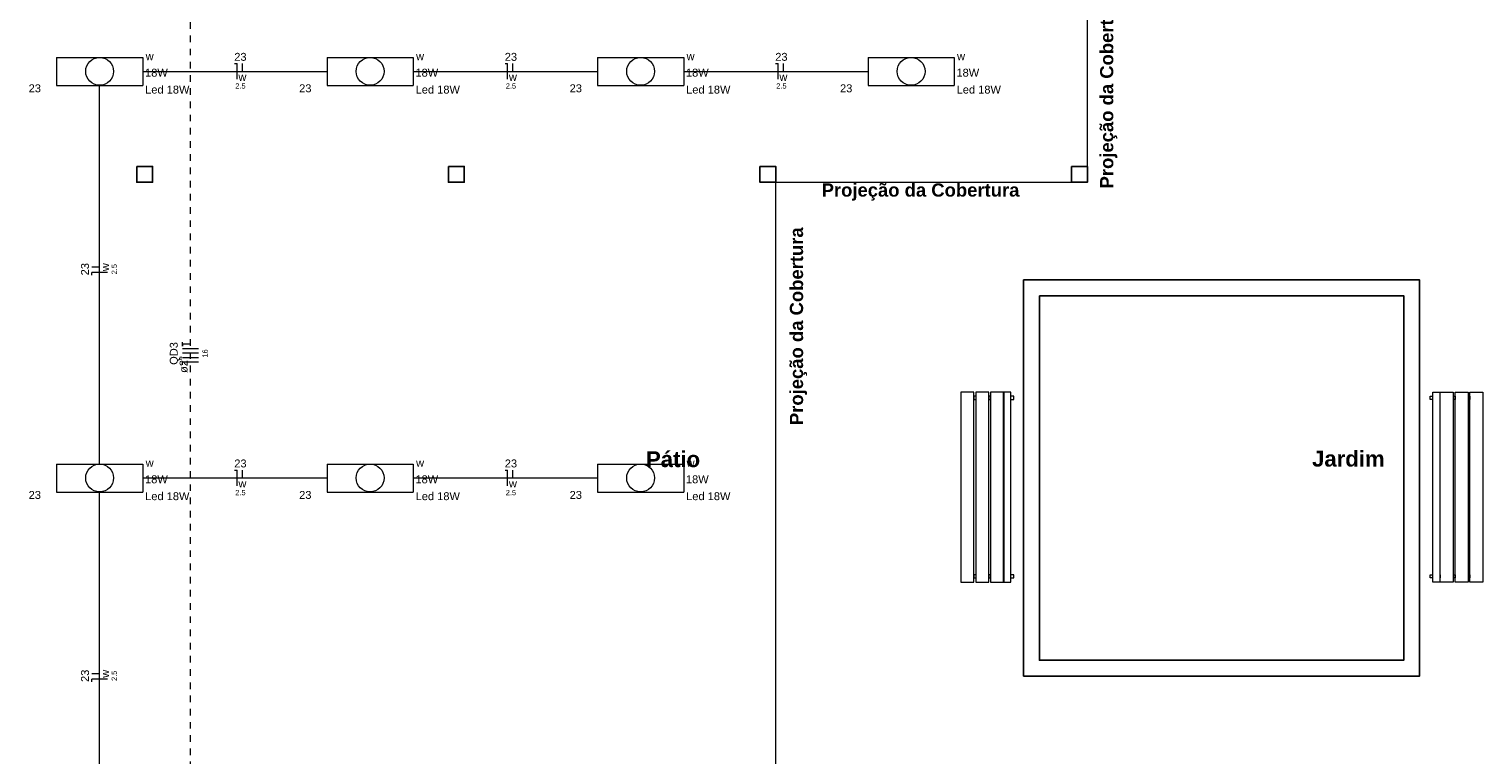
# Model space of a CAD drawing. Header units: millimetres. Extents: x 55082 to 85113, y -5867 to -946.
# Tile 28 of 77: x 58354 to 59731, y -4539 to -3852. Entities that reach past the tile are written whole.
import ezdxf

# ---------------------------------------------------------------- set-up
doc = ezdxf.new("R2010")
doc.units = ezdxf.units.MM
doc.header["$MEASUREMENT"] = 0
doc.linetypes.add('JIS_02_1.2', pattern=[0.25, 0.125, -0.125])
for name, color, linetype, lineweight in [('EL-Condutos', 5, 'Continuous', 20), ('EL-Fios (Fase 1)', 7, 'Continuous', 5), ('EL-Fios (Fase 2)', 7, 'Continuous', 5), ('EL-Fios (Fase 3)', 7, 'Continuous', 5), ('EL-Fios (Neutro)', 7, 'Continuous', 5), ('EL-Fios (Retorno)', 7, 'Continuous', 5), ('EL-Fios (Terra)', 7, 'Continuous', 5), ('EL-Textos conduto', 7, 'Continuous', 5), ('EL-Textos fios', 7, 'Continuous', 20), ('FINA', 8, 'Continuous', 5), ('P-SIMBOL', 5, 'Continuous', 20), ('Textos', 7, 'Continuous', 5)]:
    doc.layers.add(name, color=color, linetype=linetype, lineweight=lineweight)
doc.styles.add('Arial', font='arial.ttf')
doc.styles.add('ArialN', font='arialbd.ttf')

msp = doc.modelspace()

# ---------------------------------------------------------------- linework, layer by layer
for points in [[(58456.1, -3982.1), (58456.1, -3997.1), (58471.1, -3997.1), (58471.1, -3982.1)], [(58751.1, -3982.1), (58751.1, -3997.1), (58766.1, -3997.1), (58766.1, -3982.1)], [(59046.1, -3982.1), (59046.1, -3997.1), (59061.1, -3997.1), (59061.1, -3982.1)], [(59341.1, -3982.1), (59341.1, -3997.1), (59356.1, -3997.1), (59356.1, -3982.1)], [(59295.6, -4464.6), (59295.6, -4089.6), (59670.6, -4089.6), (59670.6, -4464.6)], [(59310.6, -4104.6), (59310.6, -4449.6), (59655.6, -4449.6), (59655.6, -4104.6)]]:
    msp.add_lwpolyline(points, close=True)
for points in [[(59295.6, -4089.6), (59295.6, -4464.6)], [(59670.6, -4089.6), (59295.6, -4089.6)], [(59670.6, -4464.6), (59670.6, -4089.6)], [(59310.6, -4449.6), (59310.6, -4104.6)], [(59310.6, -4104.6), (59655.6, -4104.6)], [(59655.6, -4104.6), (59655.6, -4449.6)], [(59655.6, -4449.6), (59310.6, -4449.6)], [(59295.6, -4464.6), (59670.6, -4464.6)]]:
    msp.add_lwpolyline(points)
at = {"layer": 'EL-Condutos', "linetype": 'JIS_02_1.2', "ltscale": 50}
msp.add_spline([(58506.9, -4714.4), (58506.9, -4662.1), (58506.9, -4613.1), (58506.9, -4567.2), (58506.9, -4524.1), (58506.9, -4483.6), (58506.9, -4445.5), (58506.9, -4409.5), (58506.9, -4375.3), (58506.9, -4342.9), (58506.9, -4311.9), (58506.9, -4282), (58506.9, -4253.1), (58506.9, -4224.9), (58506.9, -4197.2), (58506.9, -4169.7), (58506.9, -4142.2), (58506.9, -4114.5), (58506.9, -4086.3), (58506.9, -4057.4), (58506.9, -4027.5), (58506.9, -3996.5), (58506.9, -3964), (58506.9, -3929.9), (58506.9, -3893.9), (58506.9, -3855.8), (58506.9, -3815.3), (58506.9, -3772.2), (58506.9, -3726.2), (58506.9, -3677.2), (58506.9, -3624.9)], degree=3, dxfattribs=at)
at = {"layer": 'EL-Condutos', "linetype": 'Continuous', "ltscale": 50}
for points in [[(58461.6, -3892.1), (58469.1, -3892.1), (58476.3, -3892.1), (58483.1, -3892.1), (58489.7, -3892.1), (58496, -3892.1), (58502, -3892.1), (58507.8, -3892.1), (58513.4, -3892.1), (58518.8, -3892.1), (58524, -3892.1), (58529.2, -3892.1), (58534.2, -3892.1), (58539.2, -3892.1), (58544.1, -3892.1), (58549, -3892.1), (58553.8, -3892.1), (58558.8, -3892.1), (58563.7, -3892.1), (58568.7, -3892.1), (58573.9, -3892.1), (58579.1, -3892.1), (58584.6, -3892.1), (58590.2, -3892.1), (58595.9, -3892.1), (58602, -3892.1), (58608.2, -3892.1), (58614.8, -3892.1), (58621.6, -3892.1), (58628.8, -3892.1), (58636.3, -3892.1)], [(58717.7, -3892.1), (58725.2, -3892.1), (58732.4, -3892.1), (58739.2, -3892.1), (58745.8, -3892.1), (58752, -3892.1), (58758.1, -3892.1), (58763.9, -3892.1), (58769.4, -3892.1), (58774.9, -3892.1), (58780.1, -3892.1), (58785.3, -3892.1), (58790.3, -3892.1), (58795.3, -3892.1), (58800.2, -3892.1), (58805, -3892.1), (58809.9, -3892.1), (58814.8, -3892.1), (58819.8, -3892.1), (58824.8, -3892.1), (58830, -3892.1), (58835.2, -3892.1), (58840.6, -3892.1), (58846.2, -3892.1), (58852, -3892.1), (58858, -3892.1), (58864.3, -3892.1), (58870.9, -3892.1), (58877.7, -3892.1), (58884.9, -3892.1), (58892.4, -3892.1)], [(58973.8, -3892.1), (58981.3, -3892.1), (58988.5, -3892.1), (58995.3, -3892.1), (59001.9, -3892.1), (59008.1, -3892.1), (59014.1, -3892.1), (59019.9, -3892.1), (59025.5, -3892.1), (59030.9, -3892.1), (59036.2, -3892.1), (59041.3, -3892.1), (59046.4, -3892.1), (59051.3, -3892.1), (59056.2, -3892.1), (59061.1, -3892.1), (59066, -3892.1), (59070.9, -3892.1), (59075.9, -3892.1), (59080.9, -3892.1), (59086.1, -3892.1), (59091.3, -3892.1), (59096.7, -3892.1), (59102.3, -3892.1), (59108.1, -3892.1), (59114.1, -3892.1), (59120.4, -3892.1), (59126.9, -3892.1), (59133.8, -3892.1), (59141, -3892.1), (59148.5, -3892.1)], [(58420.9, -4264), (58420.9, -4247), (58420.9, -4231.1), (58420.9, -4216.1), (58420.9, -4202), (58420.9, -4188.8), (58420.9, -4176.2), (58420.9, -4164.4), (58420.9, -4153.1), (58420.9, -4142.4), (58420.9, -4132.1), (58420.9, -4122.1), (58420.9, -4112.5), (58420.9, -4103.1), (58420.9, -4093.8), (58420.9, -4084.6), (58420.9, -4075.5), (58420.9, -4066.2), (58420.9, -4056.8), (58420.9, -4047.2), (58420.9, -4037.2), (58420.9, -4026.9), (58420.9, -4016.2), (58420.9, -4004.9), (58420.9, -3993.1), (58420.9, -3980.5), (58420.9, -3967.3), (58420.9, -3953.2), (58420.9, -3938.2), (58420.9, -3922.3), (58420.9, -3905.3)], [(58461.6, -4277.1), (58469.1, -4277.1), (58476.3, -4277.1), (58483.1, -4277.1), (58489.7, -4277.1), (58496, -4277.1), (58502, -4277.1), (58507.8, -4277.1), (58513.4, -4277.1), (58518.8, -4277.1), (58524, -4277.1), (58529.2, -4277.1), (58534.2, -4277.1), (58539.2, -4277.1), (58544.1, -4277.1), (58549, -4277.1), (58553.8, -4277.1), (58558.8, -4277.1), (58563.7, -4277.1), (58568.7, -4277.1), (58573.9, -4277.1), (58579.1, -4277.1), (58584.6, -4277.1), (58590.2, -4277.1), (58595.9, -4277.1), (58602, -4277.1), (58608.2, -4277.1), (58614.8, -4277.1), (58621.6, -4277.1), (58628.8, -4277.1), (58636.3, -4277.1)], [(58717.7, -4277.1), (58725.2, -4277.1), (58732.4, -4277.1), (58739.2, -4277.1), (58745.8, -4277.1), (58752, -4277.1), (58758.1, -4277.1), (58763.9, -4277.1), (58769.4, -4277.1), (58774.9, -4277.1), (58780.1, -4277.1), (58785.3, -4277.1), (58790.3, -4277.1), (58795.3, -4277.1), (58800.2, -4277.1), (58805, -4277.1), (58809.9, -4277.1), (58814.8, -4277.1), (58819.8, -4277.1), (58824.8, -4277.1), (58830, -4277.1), (58835.2, -4277.1), (58840.6, -4277.1), (58846.2, -4277.1), (58852, -4277.1), (58858, -4277.1), (58864.3, -4277.1), (58870.9, -4277.1), (58877.7, -4277.1), (58884.9, -4277.1), (58892.4, -4277.1)], [(58420.9, -4649), (58420.9, -4632), (58420.9, -4616.1), (58420.9, -4601.1), (58420.9, -4587), (58420.9, -4573.8), (58420.9, -4561.2), (58420.9, -4549.4), (58420.9, -4538.1), (58420.9, -4527.4), (58420.9, -4517.1), (58420.9, -4507.1), (58420.9, -4497.5), (58420.9, -4488.1), (58420.9, -4478.8), (58420.9, -4469.6), (58420.9, -4460.5), (58420.9, -4451.2), (58420.9, -4441.8), (58420.9, -4432.2), (58420.9, -4422.2), (58420.9, -4411.9), (58420.9, -4401.2), (58420.9, -4389.9), (58420.9, -4378.1), (58420.9, -4365.5), (58420.9, -4352.3), (58420.9, -4338.2), (58420.9, -4323.2), (58420.9, -4307.3), (58420.9, -4290.3)]]:
    msp.add_spline(points, degree=3, dxfattribs=at)
at = {"layer": 'EL-Fios (Fase 1)'}
msp.add_line((58514.4, -4163.2), (58499.4, -4163.2), dxfattribs=at)
at = {"layer": 'EL-Fios (Fase 2)'}
msp.add_line((58514.4, -4159), (58499.4, -4159), dxfattribs=at)
at = {"layer": 'EL-Fios (Fase 3)'}
msp.add_line((58514.4, -4154.7), (58499.4, -4154.7), dxfattribs=at)
at = {"layer": 'EL-Fios (Neutro)'}
for p, q in [((58548.6, -3884.6), (58551.1, -3884.6)), ((58551.1, -3899.6), (58551.1, -3884.6)), ((58804.7, -3884.6), (58807.2, -3884.6)), ((58807.2, -3899.6), (58807.2, -3884.6)), ((59060.8, -3884.6), (59063.3, -3884.6)), ((59063.3, -3899.6), (59063.3, -3884.6)), ((58428.4, -4082.5), (58413.4, -4082.5)), ((58413.4, -4085), (58413.4, -4082.5)), ((58514.4, -4167.5), (58499.4, -4167.5)), ((58499.4, -4170), (58499.4, -4167.5)), ((58548.6, -4269.6), (58551.1, -4269.6)), ((58551.1, -4284.6), (58551.1, -4269.6)), ((58804.7, -4269.6), (58807.2, -4269.6)), ((58807.2, -4284.6), (58807.2, -4269.6)), ((58428.4, -4467.5), (58413.4, -4467.5)), ((58413.4, -4470), (58413.4, -4467.5))]:
    msp.add_line(p, q, dxfattribs=at)
at = {"layer": 'EL-Fios (Retorno)'}
for p, q in [((58556.1, -3892.1), (58556.1, -3884.6)), ((58812.2, -3892.1), (58812.2, -3884.6)), ((59068.3, -3892.1), (59068.3, -3884.6)), ((58420.9, -4077.5), (58413.4, -4077.5)), ((58556.1, -4277.1), (58556.1, -4269.6)), ((58812.2, -4277.1), (58812.2, -4269.6)), ((58420.9, -4462.5), (58413.4, -4462.5))]:
    msp.add_line(p, q, dxfattribs=at)
at = {"layer": 'EL-Fios (Terra)'}
msp.add_lwpolyline([(58506.9, -4150.4), (58499.4, -4150.4), (58499.4, -4152.4), (58499.4, -4148.4)], dxfattribs=at)
at = {"layer": 'FINA'}
for p, q in [((59236.3, -4195.7), (59236.3, -4375.7)), ((59248.7, -4195.7), (59236.3, -4195.7)), ((59248.7, -4375.7), (59248.7, -4195.7)), ((59250.4, -4195.7), (59250.4, -4375.7)), ((59262.7, -4195.7), (59250.4, -4195.7)), ((59262.7, -4375.7), (59262.7, -4195.7)), ((59264.5, -4195.7), (59264.5, -4375.7)), ((59276.8, -4195.7), (59264.5, -4195.7)), ((59276.8, -4375.7), (59276.8, -4195.7)), ((59283.7, -4195.7), (59277, -4195.7)), ((59277, -4195.7), (59277, -4375.7)), ((59283.7, -4375.7), (59283.7, -4195.7)), ((59683.2, -4195.7), (59689.9, -4195.7)), ((59683.2, -4375.7), (59683.2, -4195.7)), ((59689.9, -4195.7), (59689.9, -4375.7)), ((59690.1, -4195.7), (59702.4, -4195.7)), ((59690.1, -4375.7), (59690.1, -4195.7)), ((59702.4, -4195.7), (59702.4, -4375.7)), ((59704.2, -4195.7), (59716.5, -4195.7)), ((59704.2, -4375.7), (59704.2, -4195.7)), ((59716.5, -4195.7), (59716.5, -4375.7)), ((59718.3, -4195.7), (59730.6, -4195.7)), ((59718.3, -4375.7), (59718.3, -4195.7)), ((59730.6, -4195.7), (59730.6, -4375.7)), ((59250.4, -4199.7), (59248.7, -4199.7)), ((59248.7, -4199.7), (59248.7, -4202.7)), ((59248.7, -4202.7), (59250.4, -4202.7)), ((59264.5, -4199.7), (59262.7, -4199.7)), ((59262.7, -4199.7), (59262.7, -4202.7)), ((59262.7, -4202.7), (59264.5, -4202.7)), ((59277, -4199.7), (59276.8, -4199.7)), ((59276.8, -4202.7), (59277, -4202.7)), ((59286.3, -4199.7), (59283.7, -4199.7)), ((59283.7, -4202.7), (59286.3, -4202.7)), ((59286.3, -4202.7), (59286.3, -4199.7)), ((59680.6, -4199.7), (59683.2, -4199.7)), ((59680.6, -4202.7), (59680.6, -4199.7)), ((59683.2, -4202.7), (59680.6, -4202.7)), ((59689.9, -4199.7), (59690.1, -4199.7)), ((59690.1, -4202.7), (59689.9, -4202.7)), ((59702.4, -4199.7), (59704.2, -4199.7)), ((59704.2, -4202.7), (59702.4, -4202.7)), ((59704.2, -4199.7), (59704.2, -4202.7)), ((59716.5, -4199.7), (59718.3, -4199.7)), ((59718.3, -4202.7), (59716.5, -4202.7)), ((59718.3, -4199.7), (59718.3, -4202.7)), ((59236.3, -4375.7), (59248.7, -4375.7)), ((59250.4, -4368.7), (59248.7, -4368.7)), ((59248.7, -4368.7), (59248.7, -4371.7)), ((59248.7, -4371.7), (59250.4, -4371.7)), ((59250.4, -4375.7), (59262.7, -4375.7)), ((59264.5, -4368.7), (59262.7, -4368.7)), ((59262.7, -4368.7), (59262.7, -4371.7)), ((59262.7, -4371.7), (59264.5, -4371.7)), ((59264.5, -4375.7), (59276.8, -4375.7)), ((59277, -4368.7), (59276.8, -4368.7)), ((59276.8, -4368.7), (59276.8, -4371.7)), ((59276.8, -4371.7), (59277, -4371.7)), ((59277, -4375.7), (59283.7, -4375.7)), ((59286.3, -4368.7), (59283.7, -4368.7)), ((59283.7, -4371.7), (59286.3, -4371.7)), ((59286.3, -4371.7), (59286.3, -4368.7)), ((59680.6, -4368.7), (59683.2, -4368.7)), ((59680.6, -4371.7), (59680.6, -4368.7)), ((59683.2, -4371.7), (59680.6, -4371.7)), ((59689.9, -4375.7), (59683.2, -4375.7)), ((59689.9, -4368.7), (59690.1, -4368.7)), ((59690.1, -4371.7), (59689.9, -4371.7)), ((59690.1, -4368.7), (59690.1, -4371.7)), ((59702.4, -4375.7), (59690.1, -4375.7)), ((59702.4, -4368.7), (59704.2, -4368.7)), ((59704.2, -4371.7), (59702.4, -4371.7)), ((59704.2, -4368.7), (59704.2, -4371.7)), ((59716.5, -4375.7), (59704.2, -4375.7)), ((59716.5, -4368.7), (59718.3, -4368.7)), ((59718.3, -4371.7), (59716.5, -4371.7)), ((59718.3, -4368.7), (59718.3, -4371.7)), ((59730.6, -4375.7), (59718.3, -4375.7))]:
    msp.add_line(p, q, dxfattribs=at)
msp.add_lwpolyline([(59061.1, -4752.1), (59061.1, -3997.1), (59356.1, -3997.1), (59356.1, -3802.1)], dxfattribs=at)
at = {"layer": 'P-SIMBOL'}
for p, q in [((58380.1, -3878.9), (58461.7, -3878.9)), ((58380.1, -3878.9), (58380.1, -3905.4)), ((58461.7, -3878.9), (58461.7, -3905.4)), ((58636.2, -3878.9), (58717.8, -3878.9)), ((58636.2, -3878.9), (58636.2, -3905.4)), ((58717.8, -3878.9), (58717.8, -3905.4)), ((58892.3, -3878.9), (58973.9, -3878.9)), ((58892.3, -3878.9), (58892.3, -3905.4)), ((58973.9, -3878.9), (58973.9, -3905.4)), ((59148.4, -3878.9), (59230, -3878.9)), ((59148.4, -3878.9), (59148.4, -3905.4)), ((59230, -3878.9), (59230, -3905.4)), ((58380.1, -3905.4), (58461.7, -3905.4)), ((58636.2, -3905.4), (58717.8, -3905.4)), ((58892.3, -3905.4), (58973.9, -3905.4)), ((59148.4, -3905.4), (59230, -3905.4)), ((58380.1, -4263.9), (58461.7, -4263.9)), ((58380.1, -4263.9), (58380.1, -4290.4)), ((58461.7, -4263.9), (58461.7, -4290.4)), ((58636.2, -4263.9), (58717.8, -4263.9)), ((58636.2, -4263.9), (58636.2, -4290.4)), ((58717.8, -4263.9), (58717.8, -4290.4)), ((58892.3, -4263.9), (58973.9, -4263.9)), ((58892.3, -4263.9), (58892.3, -4290.4)), ((58973.9, -4263.9), (58973.9, -4290.4)), ((58380.1, -4290.4), (58461.7, -4290.4)), ((58636.2, -4290.4), (58717.8, -4290.4)), ((58892.3, -4290.4), (58973.9, -4290.4))]:
    msp.add_line(p, q, dxfattribs=at)
for centre in [(58420.9, -3892.1), (58677, -3892.1), (58933.1, -3892.1), (59189.2, -3892.1), (58420.9, -4277.1), (58677, -4277.1), (58933.1, -4277.1)]:
    msp.add_circle(centre, 13.2, dxfattribs=at)

# ---------------------------------------------------------------- texts
at = {"layer": 'EL-Textos conduto', "insert": (58504.3, -4169.7), "char_height": 7.5, "width": 31.898, "attachment_point": 8, "rotation": 90.0002, "line_spacing_factor": 0.6, "style": 'Arial'}
msp.add_mtext('ø2"', dxfattribs=at)
at = {"layer": 'EL-Textos fios', "attachment_point": 8, "line_spacing_factor": 0.6, "style": 'Arial'}
for s, insert, char_height, width in [('23', (58554.2, -3882.2), 7.5, 23.3), ('23', (58810.3, -3882.2), 7.5, 23.3), ('23', (59066.4, -3882.2), 7.5, 23.3), ('w', (58556.1, -3901.1), 7.5, 15.137), ('w', (58812.2, -3901.1), 7.5, 15.137), ('w', (59068.3, -3901.1), 7.5, 15.137), ('2.5', (58554.2, -3908.5), 5, 19.413), ('2.5', (58810.3, -3908.5), 5, 19.413), ('2.5', (59066.4, -3908.5), 5, 19.413)]:
    msp.add_mtext(s, dxfattribs=dict(at, insert=insert, char_height=char_height, width=width))
for s, insert, char_height, width, rotation in [('23', (58410.9, -4079.4), 7.5, 23.3, 90.0002), ('w', (58429.9, -4077.5), 7.5, 15.137, 90.0002), ('2.5', (58437.3, -4079.4), 5, 19.413, 90.0002), ('QD3', (58496.9, -4159.2), 7.5, 43.091, 90.0002), ('16', (58523.3, -4159.2), 5, 15.534, 90.0002), ('23', (58554.2, -4267.2), 7.5, 23.3, 0.0008), ('23', (58810.3, -4267.2), 7.5, 23.3, 0.0008), ('w', (58556.1, -4286.1), 7.5, 15.137, 0.0008), ('w', (58812.2, -4286.1), 7.5, 15.137, 0.0008), ('2.5', (58554.2, -4293.5), 5, 19.413, 0.0008), ('2.5', (58810.3, -4293.5), 5, 19.413, 0.0008), ('23', (58410.9, -4464.4), 7.5, 23.3, 90.0002), ('w', (58429.9, -4462.5), 7.5, 15.137, 90.0002), ('2.5', (58437.3, -4464.4), 5, 19.413, 90.0002)]:
    msp.add_mtext(s, dxfattribs=dict(at, insert=insert, char_height=char_height, width=width, rotation=rotation))
at = {"layer": 'FINA', "char_height": 12.5, "width": 374.562, "attachment_point": 2, "rotation": 90.0002, "style": 'ArialN'}
for insert in [(59368.1, -3909.3), (59074.4, -4133.4)]:
    msp.add_mtext('Projeção da Cobertura', dxfattribs=dict(at, insert=insert))
at = {"layer": 'FINA', "style": 'ArialN'}
for s, insert, char_height, width, attachment_point in [('Projeção da Cobertura', (59198.1, -3998.2), 12.5, 374.562, 2), ('Pátio', (58938.2, -4251.8), 15, 102.462, 1), ('Jardim', (59568.8, -4251.3), 15, 137.424, 1)]:
    msp.add_mtext(s, dxfattribs=dict(at, insert=insert, char_height=char_height, width=width, attachment_point=attachment_point))
at = {"layer": 'Textos', "char_height": 7.5, "attachment_point": 7, "line_spacing_factor": 0.6, "style": 'Arial'}
for s, insert, width in [('w', (58464.5, -3881.5), 15.137), ('w', (58720.5, -3881.5), 15.137), ('w', (58976.6, -3881.5), 15.137), ('w', (59232.7, -3881.5), 15.137), ('18W', (58463.9, -3897.2), 43.079), ('18W', (58719.9, -3897.2), 43.079), ('18W', (58976, -3897.2), 43.079), ('18W', (59232.1, -3897.2), 43.079), ('23', (58353.7, -3912), 23.3), ('Led 18W', (58464, -3913.2), 83.849), ('23', (58609.8, -3912), 23.3), ('Led 18W', (58720.1, -3913.2), 83.849), ('23', (58865.9, -3912), 23.3), ('Led 18W', (58976.2, -3913.2), 83.849), ('23', (59121.9, -3912), 23.3), ('Led 18W', (59232.3, -3913.2), 83.849), ('w', (58464.5, -4266.5), 15.137), ('w', (58720.5, -4266.5), 15.137), ('w', (58976.6, -4266.5), 15.137), ('18W', (58463.9, -4282.2), 43.079), ('18W', (58719.9, -4282.2), 43.079), ('18W', (58976, -4282.2), 43.079), ('23', (58353.7, -4297), 23.3), ('Led 18W', (58464, -4298.2), 83.849), ('23', (58609.8, -4297), 23.3), ('Led 18W', (58720.1, -4298.2), 83.849), ('23', (58865.9, -4297), 23.3), ('Led 18W', (58976.2, -4298.2), 83.849)]:
    msp.add_mtext(s, dxfattribs=dict(at, insert=insert, width=width))

doc.saveas('drawing.dxf')
